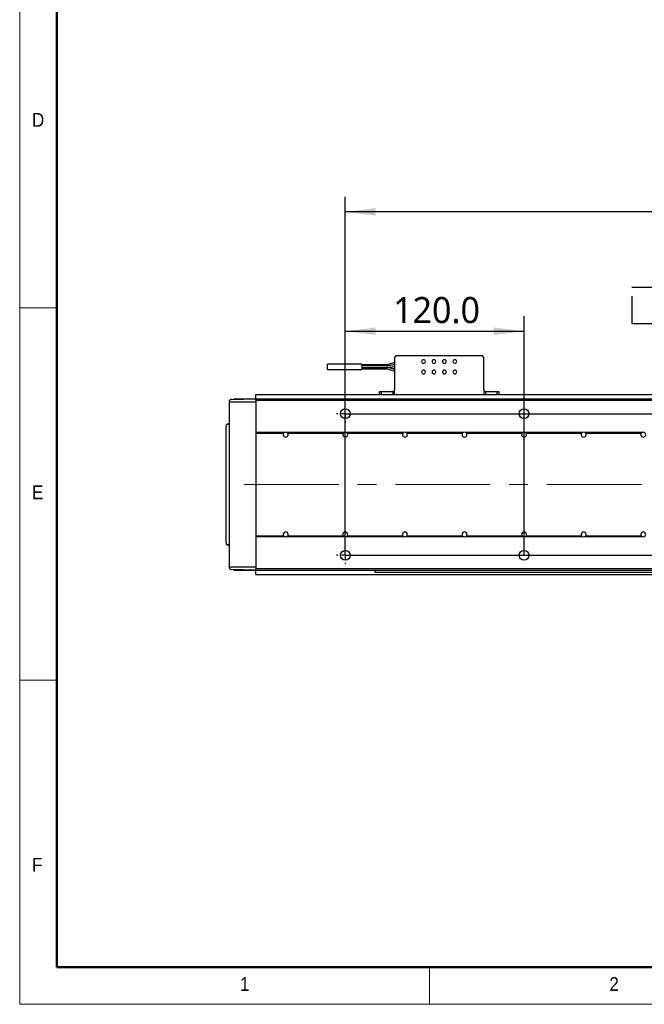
# Model space of a CAD drawing. Header units: millimetres. Extents: x 25 to 2075, y 25 to 1460.
# Tile 1 of 16: x 25 to 444, y 25 to 686. Entities that reach past the tile are written whole.
import ezdxf

# ---------------------------------------------------------------- set-up
doc = ezdxf.new("R2010")
doc.units = ezdxf.units.MM
doc.header["$LTSCALE"] = 5
doc.linetypes.add('CENTER', pattern=[10.16, 6.35, -1.27, 1.27, -1.27])
doc.linetypes.add('CENTERX2', pattern=[20.32, 12.7, -2.54, 2.54, -2.54])
doc.layers.add('中心线', color=1, linetype='CENTER')
doc.layers.add('标注', color=7, linetype='Continuous')
doc.styles.add('SLDTEXTSTYLE1', font='GOTHIC.TTF', dxfattribs={"width": 0.913})
doc.styles.add('SLDTEXTSTYLE10', font='MSYH.TTC')
doc.dimstyles.new('SLDDIMSTYLE0', dxfattribs={"dimtxt": 17.5, "dimasz": 20.4, "dimexe": 0, "dimexo": 0.0625, "dimgap": 4.375, "dimtad": 2, "dimrnd": 1e-09, "dimzin": 4, "dimdsep": 46, "dimtxsty": 'SLDTEXTSTYLE10', "dimsah": 1, "dimcen": 0.09, "dimadec": 0, "dimazin": 1, "dimtfac": 1, "dimtmove": 0, "dimatfit": 0, "dimfxl": 0, "dimfrac": 2, "dimtolj": 1, "dimtzin": 12, "dimarcsym": 0})
doc.dimstyles.new('SLDDIMSTYLE1', dxfattribs={"dimtxt": 17.5, "dimasz": 20.4, "dimexe": 0, "dimexo": 0.0625, "dimgap": 4.375, "dimtad": 2, "dimrnd": 1e-09, "dimzin": 4, "dimdsep": 46, "dimtxsty": 'SLDTEXTSTYLE10', "dimsah": 1, "dimcen": 0.09, "dimadec": 0, "dimazin": 1, "dimtfac": 1, "dimtofl": 0, "dimtmove": 0, "dimatfit": 3, "dimfxl": 0, "dimfrac": 2, "dimtolj": 1, "dimtzin": 12, "dimarcsym": 0})
doc.dimstyles.new('SLDDIMSTYLE5', dxfattribs={"dimtxt": 17.5, "dimasz": 20.4, "dimexe": 0, "dimexo": 0.0625, "dimgap": 4.375, "dimtad": 0, "dimtih": 1, "dimtoh": 1, "dimdec": 1, "dimrnd": 1e-09, "dimzin": 12, "dimdsep": 46, "dimtxsty": 'SLDTEXTSTYLE10', "dimblk1": 'NONE', "dimsah": 1, "dimcen": 0, "dimadec": 0, "dimazin": 3, "dimtfac": 1, "dimtmove": 0, "dimatfit": 3, "dimldrblk": 'NONE', "dimfxl": 0, "dimfrac": 2, "dimtolj": 1, "dimtzin": 12, "dimarcsym": 0})

# ---------------------------------------------------------------- blocks, each defined once
blk = doc.blocks.new('_D_18')
at = {"layer": '标注'}
for p, q in [((1228.17, 421.37), (1228.17, 453.12)), ((243.54, 421.37), (1238.17, 421.37)), ((1228.17, 421.37), (1228.17, 326.37)), ((243.54, 326.37), (1238.17, 326.37)), ((1228.17, 326.37), (1228.17, 294.62))]:
    blk.add_line(p, q, dxfattribs=at)
for points in [[(1228.17, 421.37), (1230.71, 441.77), (1225.63, 441.77)], [(1228.17, 326.37), (1225.63, 305.97), (1230.71, 305.97)]]:
    blk.add_solid(points, dxfattribs=at)
at = {"layer": '标注', "insert": (1205.2, 352.31), "char_height": 17.5, "attachment_point": 1, "rotation": 90, "style": 'SLDTEXTSTYLE10'}
blk.add_mtext('95.0', dxfattribs=at)
blk = doc.blocks.new('_D_19')
at = {"layer": '标注'}
for p, q in [((243.54, 326.37), (243.54, 486.74)), ((363.54, 326.37), (363.54, 486.74)), ((243.54, 476.74), (363.54, 476.74))]:
    blk.add_line(p, q, dxfattribs=at)
for points in [[(243.54, 476.74), (263.94, 474.2), (263.94, 479.28)], [(363.54, 476.74), (343.14, 479.28), (343.14, 474.2)]]:
    blk.add_solid(points, dxfattribs=at)
at = {"layer": '标注', "insert": (275.66, 499.7), "char_height": 17.5, "attachment_point": 1, "style": 'SLDTEXTSTYLE10'}
blk.add_mtext('120.0', dxfattribs=at)
blk = doc.blocks.new('_D_20')
at = {"layer": '标注'}
for p, q in [((243.54, 326.37), (243.54, 566.84)), ((1083.54, 326.37), (1083.54, 566.84)), ((1083.54, 556.84), (243.54, 556.84))]:
    blk.add_line(p, q, dxfattribs=at)
for points in [[(243.54, 556.84), (263.94, 554.3), (263.94, 559.38)], [(1083.54, 556.84), (1063.14, 559.38), (1063.14, 554.3)]]:
    blk.add_solid(points, dxfattribs=at)
at = {"layer": '标注', "char_height": 17.5, "attachment_point": 1, "style": 'SLDTEXTSTYLE10'}
for s, insert in [('=7X120.0(PITCH)', (603.59, 579.8)), ('840.0', (547.83, 579.8))]:
    blk.add_mtext(s, dxfattribs=dict(at, insert=insert))
blk = doc.blocks.new('SW_SYMBOL_HOLE_SPOT')
at = {"layer": '标注', "color": 0}
for p, q in [((0, 4375), (0, 375)), ((8000, 375), (8000, 4375)), ((0, 375), (8000, 375))]:
    blk.add_line(p, q, dxfattribs=at)
blk = doc.blocks.new('SW_SYMBOL_HOLE_DEPTH')
at = {"layer": '标注', "color": 0}
for p, q in [((0, 4375), (4000, 4375)), ((2000, 4375), (2000, 375)), ((500, 2775), (2000, 375)), ((3500, 2775), (2000, 375))]:
    blk.add_line(p, q, dxfattribs=at)
blk = doc.blocks.new('_D_21')
at = {"layer": '标注'}
for p, q in [((820.77, 506.2), (435.85, 506.2)), ((842.68, 424.55), (820.77, 506.2)), ((844.39, 418.18), (842.68, 424.55))]:
    blk.add_line(p, q, dxfattribs=at)
blk.add_solid([(842.68, 424.55), (839.85, 444.91), (834.94, 443.6)], dxfattribs=at)
at = {"layer": '标注', "xscale": 0.004592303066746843, "yscale": 0.004592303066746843, "zscale": 0.004592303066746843}
for name, p in [('SW_SYMBOL_HOLE_SPOT', (435.85, 480.12)), ('SW_SYMBOL_HOLE_DEPTH', (567.13, 480.12))]:
    blk.add_blockref(name, p, dxfattribs=at)
at = {"layer": '标注', "char_height": 17.5, "attachment_point": 1, "style": 'SLDTEXTSTYLE10'}
for s, insert in [('16 x ', (478.23, 529.15)), ('%%c', (527.18, 528.98)), (' 6.6 THROUGH HOLE', (554.22, 529.15)), (' 32.0(UPSIDE DOWN)', (592.74, 500.52)), ('%%c', (484.23, 500.35)), (' 10.8 ', (511.27, 500.52))]:
    blk.add_mtext(s, dxfattribs=dict(at, insert=insert))
blk = doc.blocks.new('_None')
blk = doc.blocks.new('SW_CENTERMARKSYMBOL_2')
at = {"layer": '中心线', "color": 0}
for p, q in [((-5, 0), (-5.8, 0)), ((0, 0), (-2.5, 0)), ((0, 5), (0, 5.8)), ((0, 0), (0, 2.5)), ((0, 0), (0, -2.5)), ((0, 0), (2.5, 0)), ((5, 0), (5.8, 0)), ((0, -5), (0, -5.8))]:
    blk.add_line(p, q, dxfattribs=at)
blk = doc.blocks.new('SW_CENTERMARKSYMBOL_3')
at = {"layer": '中心线', "color": 0}
for p, q in [((-5, 0), (-5.8, 0)), ((0, 0), (-2.5, 0)), ((0, 5), (0, 5.8)), ((0, 0), (0, 2.5)), ((0, 0), (0, -2.5)), ((0, 0), (2.5, 0)), ((5, 0), (5.8, 0)), ((0, -5), (0, -5.8))]:
    blk.add_line(p, q, dxfattribs=at)

msp = doc.modelspace()

# ---------------------------------------------------------------- linework, layer by layer
at = {"color": 7, "linetype": 'Continuous', "lineweight": 18}
for p, q in [((25, 1460), (25, 25)), ((50, 1435), (50, 50)), ((25, 492.5), (50, 492.5)), ((50, 242.5), (25, 242.5)), ((50, 50), (2050, 50)), ((300, 25), (300, 50)), ((25, 25), (2075, 25))]:
    msp.add_line(p, q, dxfattribs=at)
at = {"color": 7, "linetype": 'Continuous', "lineweight": 50}
for p, q in [((50, 1435), (50, 50)), ((50, 50), (2050, 50))]:
    msp.add_line(p, q, dxfattribs=at)
at = {"color": 0, "linetype": 'Continuous', "lineweight": -3}
for p, q in [((277.5362055, 460.1666164), (276.5362184, 459.1666143)), ((276.5362184, 459.1666143), (276.5362184, 437.3666179)), ((335.5362038, 460.1666164), (277.5362055, 460.1666164)), ((336.5362208, 459.1666143), (335.5362038, 460.1666164)), ((336.5362208, 437.3666179), (336.5362208, 459.1666143)), ((254.6374719, 454.716621), (231.6349666, 454.716621)), ((231.6349666, 451.0166179), (254.6374719, 451.0166179)), ((271.6374914, 454.21662), (254.6349685, 454.21662)), ((271.6374616, 453.4166139), (254.6349685, 453.4166139)), ((254.6349685, 452.3166176), (271.6374616, 452.3166176)), ((254.6349685, 451.516619), (271.6362099, 451.516619)), ((276.5362184, 455.7562526), (271.6362099, 454.2163443)), ((276.5362184, 454.1143533), (271.6362099, 453.4166139)), ((271.6362099, 452.3166176), (276.5362184, 453.0188795)), ((271.6362099, 451.516619), (271.6362099, 452.3189794)), ((271.6362099, 451.516619), (276.5362184, 449.9766212)), ((276.5362184, 451.0766175), (272.2918014, 452.4105769)), ((273.3797352, 453.6648896), (276.5362184, 454.6569791)), ((273.384444, 452.0671722), (276.5362184, 451.6168591)), ((276.5362184, 452.7163711), (275.4790704, 452.867372)), ((266.5361981, 434.3666192), (266.5361981, 436.3666158)), ((266.5361981, 436.3666158), (267.536215, 436.3666158)), ((267.536215, 436.3666158), (267.536215, 434.3666192)), ((267.536215, 436.3666158), (275.5362015, 436.3666158)), ((275.5362015, 436.3666158), (275.5362015, 434.3666192)), ((276.5362184, 436.3666158), (275.5362015, 436.3666158)), ((276.5362184, 434.3666192), (276.5362184, 437.3666179)), ((336.5362208, 437.3666179), (336.5362208, 434.3666192)), ((337.5362079, 436.3666158), (336.5362208, 436.3666158)), ((337.5362079, 436.3666158), (337.5362079, 434.3666192)), ((337.5362079, 436.3666158), (345.5362241, 436.3666158)), ((345.5362241, 434.3666192), (345.5362241, 436.3666158)), ((345.5362241, 436.3666158), (346.5362112, 436.3666158)), ((346.5362112, 436.3666158), (346.5362112, 434.3666192)), ((167.0100312, 430.9908766), (183.5362236, 431.2793408)), ((168.7862198, 431.3666169), (183.5362236, 431.3666169)), ((168.7862198, 431.0666155), (168.7862198, 431.3666169)), ((168.7862198, 431.0218785), (168.7862198, 431.0666155)), ((183.5362236, 434.3666192), (266.9119458, 434.3666192)), ((183.5362236, 434.2787508), (183.5362236, 434.3666192)), ((183.5362236, 431.4544853), (183.5362236, 434.2787508)), ((183.5362236, 431.3666169), (183.5362236, 431.4544853)), ((183.5362236, 431.3666169), (1143.5362022, 431.3666169)), ((183.5362236, 430.3666186), (183.5362236, 431.3666169)), ((183.5362236, 430.3666186), (1143.5362022, 430.3666186)), ((183.5362236, 430.3666186), (183.5362236, 408.866616)), ((267.536215, 434.3666192), (266.9119458, 434.3666192)), ((267.536215, 434.3666192), (275.5362015, 434.3666192)), ((275.5362015, 434.3666192), (337.5362079, 434.3666192)), ((337.5362079, 434.3666192), (345.5362241, 434.3666192)), ((346.1604934, 434.3666192), (345.5362241, 434.3666192)), ((346.1604934, 434.3666192), (980.9119324, 434.3666192)), ((165.536217, 429.4911046), (165.536217, 428.6259022)), ((165.536217, 428.6259022), (165.536217, 319.1073295)), ((167.0100312, 429.2471279), (183.5362236, 429.3666165)), ((183.5362236, 429.3666165), (183.5362236, 318.3666151)), ((163.5362129, 334.9312749), (163.5362129, 412.8019568)), ((164.5187657, 414.3017288), (164.515994, 414.2435026)), ((164.5536642, 414.3023361), (164.5187657, 414.3017288)), ((202.848814, 408.866616), (183.5362236, 408.866616)), ((183.5362236, 408.366615), (202.2237699, 408.366615)), ((242.8488354, 408.866616), (204.2235951, 408.866616)), ((204.8486392, 408.366615), (242.2237615, 408.366615)), ((282.8488271, 408.866616), (244.2235868, 408.866616)), ((244.8486607, 408.366615), (282.223783, 408.366615)), ((322.8488188, 408.866616), (284.2236082, 408.866616)), ((284.8486523, 408.366615), (322.2237746, 408.366615)), ((362.8488402, 408.866616), (324.2235999, 408.866616)), ((324.848644, 408.366615), (362.2237663, 408.366615)), ((402.8488319, 408.866616), (364.2235915, 408.866616)), ((364.8486655, 408.366615), (402.223758, 408.366615)), ((442.8488235, 408.866616), (404.223613, 408.866616)), ((404.8486571, 408.366615), (442.2237645, 408.366615)), ((163.5362129, 399.2868587), (163.4736876, 399.2868587)), ((183.5362236, 339.3666167), (202.2237699, 339.3666167)), ((183.5362236, 338.8666157), (183.5362236, 317.3666131)), ((183.5362236, 338.8666157), (202.848814, 338.8666157)), ((204.2235951, 338.8666157), (242.8488354, 338.8666157)), ((204.8486392, 339.3666167), (242.2237615, 339.3666167)), ((244.2235868, 338.8666157), (282.8488271, 338.8666157)), ((244.8486607, 339.3666167), (282.223783, 339.3666167)), ((284.2236082, 338.8666157), (322.8488188, 338.8666157)), ((284.8486523, 339.3666167), (322.2237746, 339.3666167)), ((324.2235999, 338.8666157), (362.8488402, 338.8666157)), ((324.848644, 339.3666167), (362.2237663, 339.3666167)), ((364.2235915, 338.8666157), (402.8488319, 338.8666157)), ((364.8486655, 339.3666167), (402.223758, 339.3666167)), ((404.223613, 338.8666157), (442.8488235, 338.8666157)), ((404.8486571, 339.3666167), (442.2237645, 339.3666167)), ((164.5187657, 333.4315028), (164.5536642, 333.4308956)), ((164.5567338, 333.4615063), (164.5536642, 333.4308956)), ((165.536217, 319.1073295), (165.536217, 318.2421271)), ((183.5362236, 318.3666151), (167.0100312, 318.4861038)), ((1143.5362022, 317.3666131), (183.5362236, 317.3666131)), ((183.5362236, 316.3666148), (183.5362236, 317.3666131)), ((183.5362236, 316.4538909), (167.0100312, 316.742355)), ((168.7862198, 316.6666161), (168.7862198, 316.7113531)), ((168.7862198, 316.3666148), (168.7862198, 316.6666161)), ((168.7862198, 316.3666148), (183.5362236, 316.3666148)), ((183.5362236, 316.3666148), (1143.5362022, 316.3666148)), ((183.5362236, 313.8666172), (183.5362236, 316.3666148)), ((183.5362236, 313.3666162), (183.5362236, 313.8666172)), ((183.5362236, 313.3666162), (650.1196982, 313.3666162)), ((263.5362069, 314.8666155), (263.5362069, 316.3666148)), ((1063.5362189, 314.8666155), (263.5362069, 314.8666155))]:
    msp.add_line(p, q, dxfattribs=at)
at = {"color": 0, "linetype": 'Continuous', "lineweight": -3, "flags": 128}
for points in [[(164.5187657, 414.3017288), (164.3261533, 414.2795708), (164.2438988, 414.2582063)], [(165.536217, 415.3021854), (165.5174117, 415.1092339), (165.4667477, 414.9359632)], [(163.5362129, 334.4313521), (163.5550182, 334.2384007), (163.6092584, 334.0561818)]]:
    msp.add_lwpolyline(points, dxfattribs=at)
at = {"color": 0, "linetype": 'Continuous', "lineweight": -3}
for centre in [(243.5362129, 421.3666158), (363.5362129, 421.3666158), (243.5362129, 326.3666158), (363.5362129, 326.3666158)]:
    msp.add_circle(centre, 3.3, dxfattribs=at)
for centre, radius, start, end in [((296.0362129, 456.3666176), 1.25, 90, 270), ((296.0362129, 456.3666176), 1.25, 270, 90), ((303.0362129, 456.3666176), 1.25, 90, 270), ((303.0362129, 456.3666176), 1.25, 270, 90), ((310.0362129, 456.3666176), 1.25, 90, 270), ((310.0362129, 456.3666176), 1.25, 270, 90), ((317.0362129, 456.3666176), 1.25, 90, 270), ((317.0362129, 456.3666176), 1.25, 270, 90), ((296.0362129, 449.3666176), 1.25, 90, 270), ((296.0362129, 449.3666176), 1.25, 270, 90), ((303.0362129, 449.3666176), 1.25, 90, 270), ((303.0362129, 449.3666176), 1.25, 270, 90), ((310.0362129, 449.3666176), 1.25, 90, 270), ((310.0362129, 449.3666176), 1.25, 270, 90), ((317.0362129, 449.3666176), 1.25, 90, 270), ((317.0362129, 449.3666176), 1.25, 270, 90), ((167.0362129, 429.4911036), 1.5, 91, 180), ((164.5362129, 413.3018799), 1, 139.1420507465, 180), ((164.5362129, 415.3021846), 1, 271, 311.7643990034), ((203.5362129, 407.3666158), 1.65, 142.6948367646, 37.3051632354), ((203.5362129, 407.3666158), 1.65, 114.6200067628, 142.6948367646), ((203.5362129, 407.3666158), 1.65, 65.3799932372, 114.6200067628), ((203.5362129, 407.3666158), 1.65, 37.3051632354, 65.3799932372), ((243.5362129, 407.3666158), 1.65, 142.6948367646, 37.3051632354), ((243.5362129, 407.3666158), 1.65, 114.6200067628, 142.6948367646), ((243.5362129, 407.3666158), 1.65, 65.3799932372, 114.6200067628), ((243.5362129, 407.3666158), 1.65, 37.3051632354, 65.3799932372), ((283.5362129, 407.3666158), 1.65, 142.6948367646, 37.3051632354), ((283.5362129, 407.3666158), 1.65, 114.6200067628, 142.6948367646), ((283.5362129, 407.3666158), 1.65, 65.3799932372, 114.6200067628), ((283.5362129, 407.3666158), 1.65, 37.3051632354, 65.3799932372), ((323.5362129, 407.3666158), 1.65, 142.6948367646, 37.3051632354), ((323.5362129, 407.3666158), 1.65, 114.6200067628, 142.6948367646), ((323.5362129, 407.3666158), 1.65, 65.3799932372, 114.6200067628), ((323.5362129, 407.3666158), 1.65, 37.3051632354, 65.3799932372), ((363.5362129, 407.3666158), 1.65, 142.6948367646, 37.3051632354), ((363.5362129, 407.3666158), 1.65, 114.6200067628, 142.6948367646), ((363.5362129, 407.3666158), 1.65, 65.3799932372, 114.6200067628), ((363.5362129, 407.3666158), 1.65, 37.3051632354, 65.3799932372), ((403.5362129, 407.3666158), 1.65, 142.6948367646, 37.3051632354), ((403.5362129, 407.3666158), 1.65, 114.6200067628, 142.6948367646), ((403.5362129, 407.3666158), 1.65, 65.3799932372, 114.6200067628), ((403.5362129, 407.3666158), 1.65, 37.3051632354, 65.3799932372), ((443.5362129, 407.3666158), 1.65, 142.6948367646, 37.3051632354), ((443.5362129, 407.3666158), 1.65, 114.6200067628, 142.6948367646), ((443.5362129, 407.3666158), 1.65, 65.3799932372, 114.6200067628), ((443.5362129, 407.3666158), 1.65, 37.3051632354, 65.3799932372), ((203.5362129, 340.3666158), 1.65, 322.6948367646, 217.3051632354), ((203.5362129, 340.3666158), 1.65, 217.3051632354, 245.3799932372), ((203.5362129, 340.3666158), 1.65, 245.3799932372, 294.6200067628), ((203.5362129, 340.3666158), 1.65, 294.6200067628, 322.6948367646), ((243.5362129, 340.3666158), 1.65, 322.6948367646, 217.3051632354), ((243.5362129, 340.3666158), 1.65, 217.3051632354, 245.3799932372), ((243.5362129, 340.3666158), 1.65, 245.3799932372, 294.6200067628), ((243.5362129, 340.3666158), 1.65, 294.6200067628, 322.6948367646), ((283.5362129, 340.3666158), 1.65, 322.6948367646, 217.3051632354), ((283.5362129, 340.3666158), 1.65, 217.3051632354, 245.3799932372), ((283.5362129, 340.3666158), 1.65, 245.3799932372, 294.6200067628), ((283.5362129, 340.3666158), 1.65, 294.6200067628, 322.6948367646), ((323.5362129, 340.3666158), 1.65, 322.6948367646, 217.3051632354), ((323.5362129, 340.3666158), 1.65, 217.3051632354, 245.3799932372), ((323.5362129, 340.3666158), 1.65, 245.3799932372, 294.6200067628), ((323.5362129, 340.3666158), 1.65, 294.6200067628, 322.6948367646), ((363.5362129, 340.3666158), 1.65, 322.6948367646, 217.3051632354), ((363.5362129, 340.3666158), 1.65, 217.3051632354, 245.3799932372), ((363.5362129, 340.3666158), 1.65, 245.3799932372, 294.6200067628), ((363.5362129, 340.3666158), 1.65, 294.6200067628, 322.6948367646), ((403.5362129, 340.3666158), 1.65, 322.6948367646, 217.3051632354), ((403.5362129, 340.3666158), 1.65, 217.3051632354, 245.3799932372), ((403.5362129, 340.3666158), 1.65, 245.3799932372, 294.6200067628), ((403.5362129, 340.3666158), 1.65, 294.6200067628, 322.6948367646), ((443.5362129, 340.3666158), 1.65, 322.6948367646, 217.3051632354), ((443.5362129, 340.3666158), 1.65, 217.3051632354, 245.3799932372), ((443.5362129, 340.3666158), 1.65, 245.3799932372, 294.6200067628), ((443.5362129, 340.3666158), 1.65, 294.6200067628, 322.6948367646), ((164.5362129, 334.4313521), 1, 240.9458402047, 269), ((164.5362129, 332.4310474), 1, 45.6037062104, 89), ((164.5362129, 332.4310474), 1, 0, 41.633935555), ((167.0362129, 318.2421284), 1.5, 180, 269)]:
    msp.add_arc(centre, radius, start, end, dxfattribs=at)
for centre, start_param, end_param in [((167.0362129, 428.625904), 1.5882496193, 3.1415926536), ((167.0362129, 319.107328), 3.1415926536, 4.6949356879)]:
    msp.add_ellipse(centre, major_axis=(1.5, 0), ratio=0.4142135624, start_param=start_param, end_param=end_param, dxfattribs=at)
for points, knots in [([(231.6362183, 451.0166179), (231.6362183, 451.0444267), (231.6362183, 451.1000443), (231.6362183, 451.5278522), (231.6362183, 452.139361), (231.6362183, 452.866617), (231.6362183, 453.593873), (231.6362183, 454.2053785), (231.6362183, 454.6331961), (231.6362183, 454.6888127), (231.6362183, 454.716621)], [0, 0, 0, 0, 0.12499999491, 0.24999978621, 0.3749994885, 0.50000027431, 0.62499979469, 0.74999949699, 0.87500000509, 1, 1, 1, 1]), ([(254.6362202, 454.716621), (254.6362202, 454.6888127), (254.6362202, 454.6331961), (254.6362202, 454.2053785), (254.6362202, 453.593873), (254.6362202, 452.866617), (254.6362202, 452.139361), (254.6362202, 451.5278522), (254.6362202, 451.1000443), (254.6362202, 451.0444267), (254.6362202, 451.0166179)], [0, 0, 0, 0, 0.1249999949, 0.250000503, 0.3750002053, 0.4999997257, 0.6250005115, 0.7500002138, 0.8750000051, 1, 1, 1, 1]), ([(271.6362099, 454.2113748), (271.6362099, 454.2112807), (271.6362099, 454.2110471), (271.6362099, 454.1585001), (271.6362099, 454.0890344), (271.6362099, 454.0543016)], [0, 0, 0, 0, 0.25214689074, 0.62607379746, 1, 1, 1, 1]), ([(271.6362099, 454.0543016), (271.6362099, 454.0274384), (271.6362099, 453.973712), (271.6362099, 453.8774578), (271.6362099, 453.7742219), (271.6362099, 453.7024869), (271.6362099, 453.6666181)], [0, 0, 0, 0, 0.2500022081, 0.500004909, 0.7499929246, 1, 1, 1, 1]), ([(271.6362099, 453.6666181), (271.6362099, 453.6119063), (271.6362099, 453.5234311), (271.6362099, 453.4461177), (271.6362099, 453.4166139)], [0, 0, 0, 0, 0.6183856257, 1, 1, 1, 1]), ([(271.6362099, 453.4166139), (271.6362099, 453.4117484), (271.6362099, 453.4020175), (271.6362099, 453.339478), (271.6362099, 453.3082079)], [0, 0, 0, 0, 0.4999942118, 1, 1, 1, 1]), ([(271.6362099, 453.3082079), (271.6362099, 453.2698248), (271.6362099, 453.1930574), (271.6362099, 453.0347259), (271.6362099, 452.8631313), (271.6362099, 452.6911236), (271.6362099, 452.5361008), (271.6362099, 452.4141348), (271.6362099, 452.3322922), (271.6362099, 452.3218425), (271.6362099, 452.3166176)], [0, 0, 0, 0, 0.124997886, 0.2499996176, 0.3749972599, 0.5000020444, 0.6250013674, 0.7500017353, 0.8749996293, 1, 1, 1, 1]), ([(163.5362129, 413.3018795), (163.5362129, 413.2951621), (163.5362129, 413.284748), (163.5362129, 413.2223354), (163.5362129, 413.1574053), (163.5362129, 413.0780636), (163.5362129, 412.9615173), (163.5362129, 412.8648311), (163.5362129, 412.8019568)], [0, 0, 0, 0, 0.2394579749, 0.3712324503, 0.5000013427, 0.6317692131, 0.7605420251, 1, 1, 1, 1]), ([(164.5156364, 414.2707419), (164.4242364, 414.2665289), (164.2352827, 414.2578192), (163.9694921, 414.1358826), (163.7404377, 413.9386281), (163.6498178, 413.7564549), (163.6049669, 413.6662912)], [0, 0, 0, 0, 0.2362828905, 0.488474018, 0.7468283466, 1, 1, 1, 1]), ([(165.470473, 414.9455708), (165.426398, 414.8540222), (165.3381554, 414.6707329), (165.1082805, 414.4568336), (164.8403053, 414.3142081), (164.6489875, 414.2853591), (164.5567934, 414.2714571)], [0, 0, 0, 0, 0.2586082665, 0.5177595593, 0.7676132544, 1, 1, 1, 1]), ([(163.5362129, 334.9312749), (163.5362129, 334.8684048), (163.5362129, 334.770937), (163.5362129, 334.654478), (163.5362129, 334.5747236), (163.5362129, 334.5104647), (163.5362129, 334.4483767), (163.5362129, 334.4380606), (163.5362129, 334.4313521)], [0, 0, 0, 0, 0.239457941, 0.3712323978, 0.500001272, 0.631772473, 0.760542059, 1, 1, 1, 1]), ([(163.6049669, 334.0669405), (163.6498178, 333.9767768), (163.7404377, 333.7946036), (163.9694921, 333.5973491), (164.2352827, 333.4754124), (164.4242364, 333.4667028), (164.5156364, 333.4624898)], [0, 0, 0, 0, 0.2531716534, 0.511525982, 0.7637171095, 1, 1, 1, 1]), ([(164.5567934, 333.4617745), (164.6489875, 333.4478725), (164.8403053, 333.4190236), (165.1082805, 333.2763981), (165.3381554, 333.0624988), (165.426398, 332.8792094), (165.470473, 332.7876609)], [0, 0, 0, 0, 0.2323867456, 0.4822404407, 0.7413917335, 1, 1, 1, 1])]:
    msp.add_open_spline(points, degree=3, knots=knots, dxfattribs=at)
at = {"layer": '中心线', "color": 7, "linetype": 'CENTERX2', "lineweight": 18}
msp.add_line((1153.5362129, 373.8666158), (173.5362129, 373.8666158), dxfattribs=at)

# ---------------------------------------------------------------- block references
at = {"layer": '中心线', "color": 7}
for name, p in [('SW_CENTERMARKSYMBOL_2', (243.5362129, 421.3666158)), ('SW_CENTERMARKSYMBOL_3', (243.5362129, 326.3666158))]:
    msp.add_blockref(name, p, dxfattribs=at)

# ---------------------------------------------------------------- texts
at = {"color": 7, "linetype": 'Continuous', "lineweight": 0, "char_height": 9.2604167, "attachment_point": 1, "style": 'SLDTEXTSTYLE1'}
for s, insert in [('D', (33.3333333, 623.231533)), ('E', (33.3333333, 373.231533)), ('F', (33.3333333, 123.231533)), ('1', (172.9166667, 43.231553)), ('2', (420.8333333, 43.231553))]:
    msp.add_mtext(s, dxfattribs=dict(at, insert=insert))

# ---------------------------------------------------------------- dimensions: what is measured, and where the dimension line sits
at = {"layer": '标注'}
dim = msp.add_linear_dim(base=(243.5362129, 556.838133), p1=(1083.5362129, 326.3666158), p2=(243.5362129, 326.3666158), text='<>=7X120.0(PITCH)', dimstyle='SLDDIMSTYLE1', dxfattribs=at)
dim.commit()
dim.dimension.update_dxf_attribs({"geometry": '_D_20', "text_midpoint": (663.5362129, 556.838133), "dimtype": 160})
dim = msp.add_diameter_dim_2p(p1=(844.3916579, 418.1794205), p2=(842.6807679, 424.5538111), text='16 x <> THROUGH HOLE\\P{\\fGDT;v}%%c 10.8 {\\fGDT;x} 32.0(UPSIDE DOWN)\\P', dimstyle='SLDDIMSTYLE5', dxfattribs=at)
dim.commit()
dim.dimension.update_dxf_attribs({"geometry": '_D_21', "text_midpoint": (624.3396011, 506.0228156), "dimtype": 163})
dim = msp.add_linear_dim(base=(363.5362129, 476.7368736), p1=(243.5362129, 326.3666158), p2=(363.5362129, 326.3666158), dimstyle='SLDDIMSTYLE0', dxfattribs=at)
dim.commit()
dim.dimension.update_dxf_attribs({"geometry": '_D_19', "text_midpoint": (303.5362129, 476.7368736), "dimtype": 160})
dim = msp.add_linear_dim(base=(1228.1650218, 326.3666158), p1=(243.5362129, 421.3666158), p2=(243.5362129, 326.3666158), angle=90, dimstyle='SLDDIMSTYLE0', dxfattribs=at)
dim.commit()
dim.dimension.update_dxf_attribs({"geometry": '_D_18', "text_midpoint": (1228.1650218, 373.8666158), "dimtype": 160})

doc.saveas('drawing.dxf')
